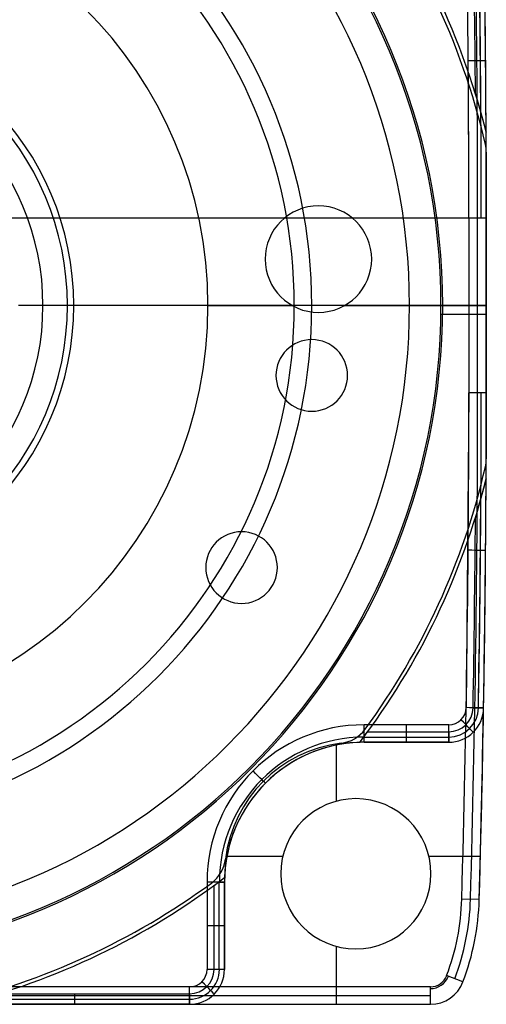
# Model space of a CAD drawing. Extents: x -20 to 20, y -20 to 37.2.
# Tile 2 of 10: x 6.6 to 20, y -20 to 8.2. Entities that reach past the tile are written whole.
import ezdxf

# ---------------------------------------------------------------- set-up
doc = ezdxf.new("R2010")
doc.units = 0
doc.layers.add('DEFAULT', color=7, linetype='CONTINUOUS')

msp = doc.modelspace()

# ---------------------------------------------------------------- linework, layer by layer
at = {"layer": 'DEFAULT'}
for p, q in [((19.688, 6.062, -3.5), (19.994, 4.959, -3.8)), ((19.994, 4.959, -3.8), (19.994, 4.959, -4.8)), ((19.974, 4.612, -3.5), (19.974, 4.612, -5)), ((20, 4.387, -3.5), (20, 4.387, -5)), ((20, -4.387, -3.5), (20, 4.387, -3.5)), ((20, 4.387, -5), (20, -4.387, -5)), ((20, 4.387, -4.25), (20, -4.387, -4.25)), ((19.5, 2.5, -18.5), (-19.5, 2.5, -18.5)), ((19.5, 2.5, -18.5), (19.5, -2.5, -18.5)), ((19.5, 2.5, 77.5), (19.5, -2.5, 77.5)), ((20, 2.5, 77), (19.5, 2.5, 77.5)), ((19.75, -2.5, 77.25), (19.75, 2.5, 77.25)), ((20, 2.5, -18), (20, -2.5, -18)), ((20, 2.5, -4.8), (20, 2.5, -18)), ((20, -2.5, -4.8), (20, 2.5, -4.8)), ((20, 2.5, -11.4), (20, -2.5, -11.4)), ((20, -2.5, -3.5), (20, 2.5, -3.5)), ((20, 2.5), (20, 2.5, -3.5)), ((20, -2.5), (20, 2.5)), ((20, 2.5, -1.75), (20, -2.5, -1.75)), ((20, -2.5, 77), (20, 2.5, 77)), ((20, 2.5, 71.5), (20, 2.5, 77)), ((20, -2.5, 71.5), (20, 2.5, 71.5)), ((20, -2.5, 74.25), (20, 2.5, 74.25)), ((20, -2.5), (20, 2.5)), ((20, -2.5, 71.5), (20, 2.5, 71.5)), ((20, 2.5, 71.5), (20, 2.5)), ((20, 2.5, 35.75), (20, -2.5, 35.75)), ((7.301, 0, 80), (6.6, 0, 80)), ((8, 0, 79.301), (7.301, 0, 80)), ((8, 0, 79.5), (8, 0, 76)), ((8.182, 0, 80), (8, 0, 79.5)), ((12.025, 0, -3.5), (14.444, 0, -3.5)), ((15, 0, 79.5), (14.5, 0, 80)), ((15, 0, 77.5), (15, 0, 79.5)), ((19.5, 0, 77.5), (15, 0, 77.5)), ((15.94, 0, -3.5), (20, 0, -3.5)), ((17.8, 0, 71.5), (20, 0, 71.5)), ((18.75, 0), (20, 0)), ((19.5, 0, 77.5), (20, 0, 77)), ((20, 0, -5), (20, 0, -3.5)), ((20, 0, 71.5), (20, 0, 77)), ((20, 0), (20, 0, 71.5)), ((14.5, 0, 80), (8.182, 0, 80)), ((18.698, -0.25, -4.8), (20, -0.25, -4.8)), ((20, 0, -18), (20, 0, -4.8)), ((20, 0, -3.5), (20, 0)), ((19.5, -2.5, -18.5), (19.422, -11.509, -18.5)), ((20, -2.5, 77), (19.5, -2.5, 77.5)), ((20, -2.5, -18), (20, -2.5, -4.8)), ((20, -2.5, -3.5), (20, -2.5)), ((20, -2.5, 71.5), (20, -2.5, 77)), ((20, -2.5), (20, -2.5, 71.5)), ((20, -4.387, -5), (20, -4.387, -3.5)), ((19.974, -4.612, -5), (19.974, -4.612, -3.5)), ((19.994, -4.959, -3.8), (19.688, -6.062, -3.5)), ((19.994, -4.959, -4.8), (19.994, -4.959, -3.8)), ((19.622, -11.512, -3.5), (19.922, -11.517, -3.8)), ((19.922, -11.517, -3.8), (19.922, -11.517, -18)), ((19.922, -11.517), (19.922, -11.517, -3.5)), ((19.922, -11.517, 72.5), (19.922, -11.517, 71.5)), ((19.922, -11.517), (19.922, -11.517, 71.5)), ((18.922, -12, -18.5), (16.5, -12, -18.5)), ((16.5, -12.333, -3.633), (16.599, -12.2, -3.5)), ((16.5, -12.5, -3.8), (16.5, -12.333, -3.633)), ((16.5, -12.35, -3.65), (18.922, -12.35, -3.65)), ((16.529, -12.126, -3.5), (16.529, -12.126, -5)), ((16.599, -12.2, -3.5), (18.922, -12.2, -3.5)), ((17.711, -12.5, -3.8), (17.711, -12.2, -3.5)), ((18.922, -12.2, -3.5), (18.922, -12.5, -3.8)), ((15.711, -14.186, 72.5), (15.711, -12.579, 72.5)), ((15.843, -12.528, -3.5), (15.843, -12.528, -5)), ((16.373, -12.502, -4.8), (16.373, -12.502, -3.8)), ((18.922, -12.5, -18), (16.5, -12.5, -18)), ((16.5, -12.5, -3.8), (16.5, -12.5, -18)), ((16.5, -12.5, -3.8), (18.922, -12.5, -3.8)), ((18.922, -12.5, -10.9), (16.5, -12.5, -10.9)), ((16.5, -12.5, -3.5), (18.922, -12.5, -3.5)), ((16.5, -12.5, -3.5), (16.5, -12.5)), ((16.5, -12.5), (18.922, -12.5)), ((18.922, -12.5, -1.75), (16.5, -12.5, -1.75)), ((18.922, -12.5, 72.5), (16.5, -12.5, 72.5)), ((16.5, -12.5, 72.5), (16.5, -12.5, 71.5)), ((18.922, -12.5, 71.5), (16.5, -12.5, 71.5)), ((16.5, -12.5, 72), (18.922, -12.5, 72)), ((16.5, -12.5), (18.922, -12.5)), ((16.5, -12.5, 71.5), (18.922, -12.5, 71.5)), ((16.5, -12.5), (16.5, -12.5, 71.5)), ((16.5, -12.5, 35.75), (18.922, -12.5, 35.75)), ((17.711, -12.5, -18), (17.711, -12.5, -3.8)), ((17.711, -12.5, -3.5), (17.711, -12.5)), ((17.711, -12.5, 71.5), (17.711, -12.5, 72.5)), ((17.711, -12.5), (17.711, -12.5, 71.5)), ((18.922, -12.5, -3.8), (18.922, -12.5, -18)), ((18.922, -12.5), (18.922, -12.5, -3.5)), ((18.922, -12.5, 72.5), (18.922, -12.5, 71.5)), ((18.922, -12.5, 71.5), (18.922, -12.5)), ((16.263, -14.113, 77.5), (16.263, -14.113, 72.5)), ((12.569, -15.759, 72.5), (14.174, -15.759, 72.5)), ((18.353, -15.759, 72.5), (19.83, -15.759, 72.5)), ((12.528, -15.843, -5), (12.528, -15.843, -3.5)), ((14.113, -16.263, 72.5), (14.113, -16.263, 77.5)), ((18.413, -16.263, 77.5), (18.413, -16.263, 72.5)), ((12, -16.5, -18.5), (12, -19, -18.5)), ((12.126, -16.529, -5), (12.126, -16.529, -3.5)), ((12.2, -16.599, -3.5), (12.333, -16.5, -3.633)), ((12.2, -19, -3.5), (12.2, -16.599, -3.5)), ((12.333, -16.5, -3.633), (12.5, -16.5, -3.8)), ((12.35, -19, -3.65), (12.35, -16.5, -3.65)), ((12.5, -16.5, -18), (12.5, -19, -18)), ((12.5, -19, -3.8), (12.5, -16.5, -3.8)), ((12.5, -16.5, -3.8), (12.5, -16.5, -18)), ((12.5, -16.5, -10.9), (12.5, -19, -10.9)), ((12.5, -19, -3.5), (12.5, -16.5, -3.5)), ((12.5, -16.5, -3.5), (12.5, -16.5)), ((12.5, -19), (12.5, -16.5)), ((12.5, -16.5, -1.75), (12.5, -19, -1.75)), ((12.5, -16.5, 72.5), (12.5, -19, 72.5)), ((12.5, -16.5, 72.5), (12.5, -16.5, 71.5)), ((12.5, -16.5, 71.5), (12.5, -19, 71.5)), ((12.5, -19, 72), (12.5, -16.5, 72)), ((12.5, -19), (12.5, -16.5)), ((12.5, -19, 71.5), (12.5, -16.5, 71.5)), ((12.5, -16.5), (12.5, -16.5, 71.5)), ((12.5, -19, 35.75), (12.5, -16.5, 35.75)), ((12.502, -16.373, -3.8), (12.502, -16.373, -4.8)), ((19.797, -17.001, 77), (19.297, -16.987, 77.5)), ((19.797, -17.001, 72.5), (19.797, -17.001, 77)), ((12.5, -17.75, -3.8), (12.2, -17.75, -3.5)), ((12.5, -17.75, -18), (12.5, -17.75, -3.8)), ((12.5, -17.75, -3.5), (12.5, -17.75)), ((12.5, -17.75, 71.5), (12.5, -17.75, 72.5)), ((12.5, -17.75), (12.5, -17.75, 71.5)), ((15.711, -20, 72.5), (15.711, -18.341, 72.5)), ((16.263, -18.413, 77.5), (16.263, -18.413, 72.5)), ((12.5, -19, -3.8), (12.2, -19, -3.5)), ((12.5, -19, -18), (12.5, -19, -3.8)), ((12.5, -19, -3.5), (12.5, -19)), ((12.5, -19, 71.5), (12.5, -19, 72.5)), ((12.5, -19), (12.5, -19, 71.5)), ((19.331, -19.355, 77), (18.864, -19.177, 77.5)), ((19.331, -19.355, 77), (19.331, -19.355, 72.5)), ((18.397, -19.5, 77.5), (-18.397, -19.5, 77.5)), ((11.5, -19.5, -18.5), (-11.5, -19.5, -18.5)), ((6.022, -19.7, -3.5), (11.5, -19.7, -3.5)), ((8.218, -20, -3.8), (8.218, -19.7, -3.5)), ((11.5, -19.7, -3.5), (11.5, -20, -3.8)), ((18.397, -20, 77), (18.397, -19.5, 77.5)), ((-18.397, -19.75, 77.25), (18.397, -19.75, 77.25)), ((11.5, -20, -10.9), (-18.397, -20, -10.9)), ((-18.397, -20, -3.5), (11.5, -20, -3.5)), ((11.5, -20), (-18.397, -20)), ((-18.397, -20, -1.75), (11.5, -20, -1.75)), ((-18.397, -20, 77), (18.397, -20, 77)), ((-18.397, -20, 71.5), (11.5, -20, 71.5)), ((-18.397, -20, 74.25), (18.397, -20, 74.25)), ((11.5, -20), (-18.397, -20)), ((-18.397, -20, 71.5), (11.5, -20, 71.5)), ((-18.397, -20, 35.75), (11.5, -20, 35.75)), ((11.5, -20, -18), (-11.5, -20, -18)), ((4.936, -20, -3.8), (11.5, -20, -3.8)), ((5.508, -19.85, -3.65), (11.5, -19.85, -3.65)), ((11.5, -20, -3.8), (11.5, -20, -18)), ((11.5, -20, -3.5), (11.5, -20)), ((11.5, -20, 72.5), (18.397, -20, 72.5)), ((11.5, -20, 71.5), (11.5, -20, 72.5)), ((11.5, -20, 71.5), (11.5, -20)), ((18.397, -20, 72.5), (18.397, -20, 77))]:
    msp.add_line(p, q, dxfattribs=at)
for centre, radius, start, end in [((0, 0), 18.75, 0, 180), ((0, 0, -4.8), 18.7, 270, 90), ((0, 0, 71.5), 17.8, 0, 180), ((-498.5, 2.5, 77.5), 518, 360, 1.60261), ((-498.5, 2.5, -3.5), 518.2, 0.39384, 1.60261), ((-498.5, 2.5, 77.25), 518.25, 0, 1.60261), ((-498.5, 2.5, -3.65), 518.35, 0.33599, 1.60261), ((-498.5, 2.5, -3.8), 518.5, 0.27171, 1.60261), ((-498.5, 2.5, -10.9), 518.5, 0, 1.60261), ((-498.5, 2.5, -3.5), 518.5, 360, 1.60261), ((-498.5, 2.5), 518.5, 360, 1.60261), ((-498.5, 2.5, -1.75), 518.5, 0, 1.60261), ((-498.5, 2.5, 77), 518.5, 360, 1.60261), ((-498.5, 2.5, 71.5), 518.5, 0, 1.60261), ((-498.5, 2.5, 74.25), 518.5, 0, 1.60261), ((-498.5, 2.5, 71.5), 518.5, 360, 1.60261), ((-498.5, 2.5), 518.5, 360, 1.60261), ((-498.5, 2.5, 35.75), 518.5, 0, 1.60261), ((0, 0, 77.5), 15, 0, 180), ((0, 0, 79.5), 15, 0, 180), ((0, 0, 78.5), 15, 0, 180), ((0, 0, 80), 14.5, 0, 180), ((0, 0, -4.8), 20.6, 13.9299, 39.0596), ((0, 0, -5), 20.5, 13.0028, 38.0966), ((0, 0, -3.5), 20.5, 13.0028, 38.0966), ((0, 0, -4.25), 20.5, 13.0028, 38.0966), ((0, 0, -3.5), 12.025, 0, 180), ((-498.5, 2.5, -18.5), 518, 0, 0.99646), ((-498.5, 2.5, -18.354), 518.354, 0, 0.99646), ((-498.5, 2.5, -18), 518.5, 0, 0.99646), ((0, 0, 80), 8.182, 0, 180), ((0, 0, 79.301), 8, 0, 180), ((0, 0, 79.5), 8, 0, 180), ((0, 0, 76), 8, 0, 180), ((0, 0, 77.75), 8, 0, 180), ((0, 0, 80), 7.301, 0, 180), ((-498.5, 2.5, -4.8), 518.5, 0, 0.27171), ((19, 4.387, -5), 1, 360, 13.0028), ((19, 4.387, -3.5), 1, 360, 13.0028), ((19, 4.387, -4.25), 1, 0, 13.0028), ((15.192, 1.329, -3.5), 1.525, 0, 180), ((15.192, 1.329, -3.5), 1.525, 180, 360), ((0, 0), 18.75, 180, 0), ((0, 0, 71.5), 17.8, 180, 0), ((0, 0, 79.5), 15, 180, 0), ((0, 0, 77.5), 15, 180, 0), ((0, 0, 78.5), 15, 180, 0), ((0, 0, 80), 14.5, 180, 0), ((0, 0, -3.5), 12.025, 180, 0), ((0, 0, 80), 8.182, 180, 0), ((0, 0, 79.301), 8, 180, 0), ((0, 0, 79.5), 8, 180, 0), ((0, 0, 76), 8, 180, 0), ((0, 0, 77.75), 8, 180, 0), ((0, 0, 80), 7.301, 180, 0), ((15, -2, -3.5), 1.025, 360, 180), ((15, -2, -3.5), 1.025, 180, 360), ((-498.5, -2.5, 77.5), 518, 358.39739, 360), ((-498.5, -2.5, 77.25), 518.25, 358.39739, 0), ((-498.5, -2.5, -18.354), 518.354, 359.00354, 0), ((-498.5, -2.5, 77), 518.5, 358.39739, 0), ((-498.5, -2.5, 74.25), 518.5, 358.39739, 0), ((-498.5, -2.5, -18), 518.5, 359.00354, 360), ((-498.5, -2.5, -10.9), 518.5, 359.00354, 0), ((-498.5, -2.5, -3.5), 518.5, 359.00354, 0), ((-498.5, -2.5), 518.5, 359.00354, 0), ((-498.5, -2.5, -1.75), 518.5, 359.00354, 0), ((-498.5, -2.5, 71.5), 518.5, 359.00354, 360), ((-498.5, -2.5), 518.5, 359.00354, 360), ((-498.5, -2.5, 71.5), 518.5, 359.00354, 360), ((-498.5, -2.5, 35.75), 518.5, 359.00354, 0), ((-498.5, -2.5, -4.8), 518.5, 359.72829, 360), ((19, -4.387, -5), 1, 346.9972, 360), ((19, -4.387, -3.5), 1, 346.9972, 0), ((19, -4.387, -4.25), 1, 346.9972, 0), ((0, 0, -3.5), 20.5, 323.7342, 346.9972), ((0, 0, -5), 20.5, 323.7342, 346.9972), ((0, 0, -4.25), 20.5, 323.7342, 346.9972), ((0, 0, -4.8), 20.6, 322.6347, 346.0701), ((-498.5, -2.5, -3.8), 518.5, 359.00354, 359.72829), ((-498.5, -2.5, -3.65), 518.35, 359.00354, 359.66401), ((-498.5, -2.5, -3.5), 518.2, 359.00354, 359.60616), ((12.99, -7.5, -3.5), 1.025, 0, 180), ((12.99, -7.5, -3.5), 1.025, 180, 0), ((18.922, -11.5, -18.5), 0.5, 270, 359.0035), ((18.922, -11.5, -3.5), 0.7, 270, 359.0035), ((18.922, -11.5, -18.354), 0.854, 270, 359.0035), ((18.922, -11.5, -18), 1, 270, 359.0035), ((18.922, -11.5, -3.8), 1, 270, 359.0035), ((18.922, -11.5, -10.9), 1, 270, 359.0035), ((18.922, -11.5), 1, 270, 359.0035), ((18.922, -11.5, -3.5), 1, 270, 359.0035), ((18.922, -11.5, -1.75), 1, 270, 359.0035), ((18.922, -11.5, 72.5), 1, 270, 359.0035), ((18.922, -11.5, 71.5), 1, 270, 359.0035), ((18.922, -11.5, 72), 1, 270, 359.0035), ((18.922, -11.5, 71.5), 1, 270, 359.0035), ((18.922, -11.5), 1, 270, 359.0035), ((18.922, -11.5, 35.75), 1, 270, 359.0035), ((-498.5, -2.5, 72.5), 518.5, 358.39739, 359.00354), ((16.5, -16.5, -18.5), 4.5, 90, 180), ((16.5, -16.5, -18.354), 4.147, 90, 180), ((15.722, -11.535, -3.5), 1, 276.9102, 323.7342), ((15.722, -11.535, -5), 1, 276.9102, 323.7342), ((15.722, -11.535, -4.25), 1, 276.9102, 323.7342), ((16.5, -16.5, -18), 4, 90, 180), ((16.5, -16.5, -10.9), 4, 90, 180), ((16.5, -16.5), 4, 90, 180), ((16.5, -16.5, -3.5), 4, 90, 180), ((16.5, -16.5, -1.75), 4, 90, 180), ((16.5, -16.5, 72.5), 4, 90, 180), ((16.5, -16.5, 71.5), 4, 90, 180), ((16.5, -16.5, 72), 4, 90, 180), ((16.5, -16.5, 71.5), 4, 90, 180), ((16.5, -16.5), 4, 90, 180), ((16.5, -16.5, 35.75), 4, 90, 180), ((16.5, -16.5, -4.8), 4, 91.8264, 178.1736), ((16.3, -16.3, -5), 3.8, 96.9102, 173.0898), ((16.3, -16.3, -3.5), 3.8, 96.9102, 173.0898), ((16.3, -16.3, -4.25), 3.8, 96.9102, 173.0898), ((16.5, -16.5, -3.8), 4, 90, 91.8264), ((16.263, -16.263, 77.5), 2.15, 0, 180), ((16.263, -16.263, 72.5), 2.15, 0, 180), ((16.263, -16.263, 75), 2.15, 0, 180), ((11.535, -15.722, -5), 1, 306.2658, 353.0898), ((11.535, -15.722, -3.5), 1, 306.2658, 353.0898), ((11.535, -15.722, -4.25), 1, 306.2658, 353.0898), ((16.263, -16.263, 77.5), 2.15, 180, 0), ((16.263, -16.263, 72.5), 2.15, 180, 0), ((16.263, -16.263, 75), 2.15, 180, 0), ((0, 0, -5), 20.5, 283.0028, 306.2658), ((0, 0, -3.5), 20.5, 283.0028, 306.2658), ((0, 0, -4.25), 20.5, 283.0028, 306.2658), ((0, 0, -4.8), 20.6, 283.8624, 307.3653), ((16.5, -16.5, -3.8), 4, 178.1736, 180), ((12.6, -16.8, 77.5), 6.7, 339.2164, 358.3974), ((12.6, -16.8, 77.25), 6.95, 339.2164, 358.3974), ((12.6, -16.8, 77), 7.2, 339.2164, 358.3974), ((12.6, -16.8, 72.5), 7.2, 339.2164, 358.3974), ((12.6, -16.8, 74.75), 7.2, 339.2164, 358.3974), ((11.5, -19, -18.5), 0.5, 270, 0), ((11.5, -19, -18), 1, 270, 360), ((11.5, -19, -3.8), 1, 270, 0), ((11.5, -19, -3.5), 0.7, 270, 360), ((11.5, -19, -18.354), 0.854, 270, 360), ((11.5, -19, -10.9), 1, 270, 0), ((11.5, -19, -3.5), 1, 270, 0), ((11.5, -19), 1, 270, 360), ((11.5, -19, -1.75), 1, 270, 0), ((11.5, -19, 72.5), 1, 270, 360), ((11.5, -19, 71.5), 1, 270, 360), ((11.5, -19, 72), 1, 270, 0), ((11.5, -19, 71.5), 1, 270, 0), ((11.5, -19), 1, 270, 360), ((11.5, -19, 35.75), 1, 270, 0), ((18.397, -19, 77.5), 0.5, 270, 339.2164), ((18.397, -19, 77.449), 0.551, 270, 339.2164), ((18.397, -19, 77), 1, 270, 339.2164), ((18.397, -19, 72.5), 1, 270, 339.2164), ((18.397, -19, 74.75), 1, 270, 339.2164)]:
    msp.add_arc(centre, radius, start, end, dxfattribs=at)
at = {"layer": 'DEFAULT', "extrusion": (-0.008696, 0.999962, 8.20375e-15)}
msp.add_arc((-19.541, -18, 6.835), 0.5, 180, 270, dxfattribs=at)
at = {"layer": 'DEFAULT', "extrusion": (5.32907e-14, 1, 3.52607e-13)}
msp.add_arc((-19.5, -18, 2.5), 0.5, 180, 270, dxfattribs=at)
at = {"layer": 'DEFAULT', "extrusion": (-7.10543e-15, 1, 0)}
msp.add_arc((-19.5, -18), 0.5, 180, 270, dxfattribs=at)
at = {"layer": 'DEFAULT', "extrusion": (-1.15463e-13, 1, 6.17018e-12)}
msp.add_arc((-19.5, -18, -2.5), 0.5, 180, 270, dxfattribs=at)
at = {"layer": 'DEFAULT', "extrusion": (0.008696, 0.999962, 3.4195e-15)}
msp.add_arc((-19.541, -18, -6.835), 0.5, 180, 270, dxfattribs=at)
at = {"layer": 'DEFAULT', "extrusion": (0.017391, 0.999849, 1.67126e-12)}
msp.add_arc((-19.619, -18, -11.169), 0.5, 180, 270, dxfattribs=at)
at = {"layer": 'DEFAULT', "extrusion": (1, 7.10543e-15, -2.13163e-14)}
msp.add_arc((-12, -18, 16.5), 0.5, 180, 270, dxfattribs=at)
at = {"layer": 'DEFAULT', "extrusion": (1, 8.88178e-15, 0)}
msp.add_arc((-12, -18, 17.711), 0.5, 180, 270, dxfattribs=at)
at = {"layer": 'DEFAULT', "extrusion": (1, 7.10543e-15, 7.10543e-15)}
msp.add_arc((-12, -18, 18.922), 0.5, 180, 270, dxfattribs=at)
at = {"layer": 'DEFAULT', "extrusion": (0.713229, 0.700931, 1.39376e-14)}
msp.add_arc((-21.965, -18, 5.435), 0.5, 180, 270, dxfattribs=at)
at = {"layer": 'DEFAULT', "extrusion": (0.707107, 0.707107, 9.61563e-15)}
msp.add_arc((-18.835, -18), 0.5, 180, 270, dxfattribs=at)
at = {"layer": 'DEFAULT', "extrusion": (-7.10543e-15, 1, -2.84217e-14)}
msp.add_arc((-12, -18, -16.5), 0.5, 180, 270, dxfattribs=at)
at = {"layer": 'DEFAULT', "extrusion": (-8.88178e-15, 1, 0)}
msp.add_arc((-12, -18, -17.75), 0.5, 180, 270, dxfattribs=at)
at = {"layer": 'DEFAULT', "extrusion": (7.10543e-15, 1, -7.10543e-15)}
msp.add_arc((-12, -18, -19), 0.5, 180, 270, dxfattribs=at)
at = {"layer": 'DEFAULT', "extrusion": (0.707107, 0.707107, 8.84504e-15)}
msp.add_arc((-22.067, -18, -5.303), 0.5, 180, 270, dxfattribs=at)
at = {"layer": 'DEFAULT', "extrusion": (1, 1.84741e-13, 1.49214e-13)}
msp.add_arc((-19.5, -18, 11.5), 0.5, 180, 270, dxfattribs=at)

doc.saveas('drawing.dxf')
